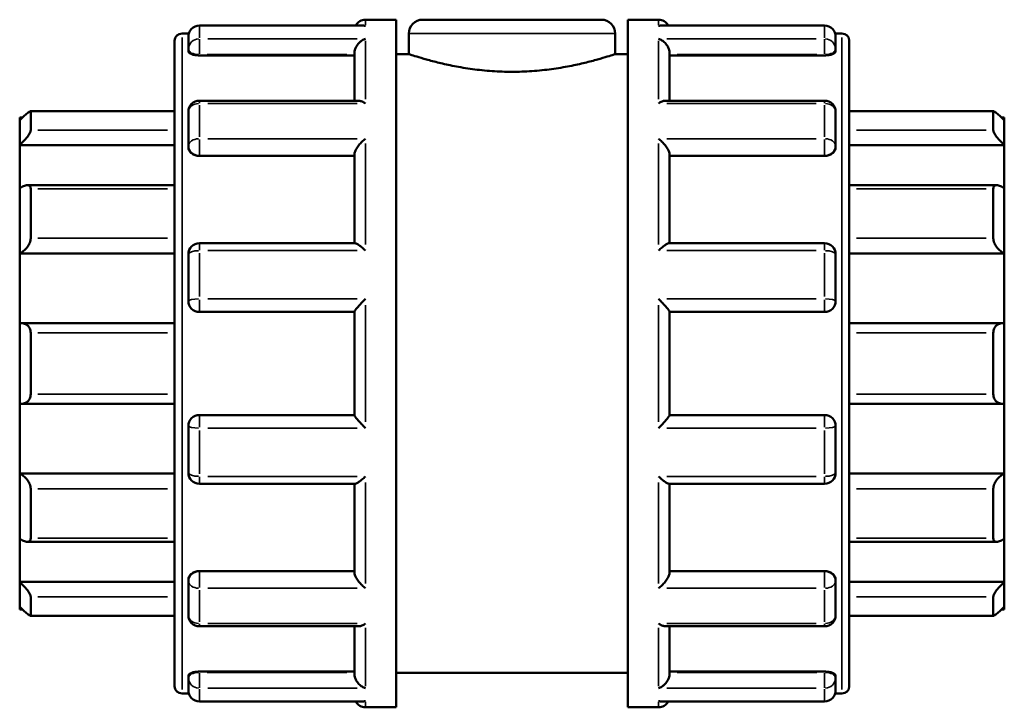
# Model space of a CAD drawing. Header units: millimetres. Extents: x -1 to 918, y -402 to 723.
# Tile 5 of 11: x 367 to 536, y 256 to 374. Entities that reach past the tile are written whole.
import ezdxf

# ---------------------------------------------------------------- set-up
doc = ezdxf.new("R2010")
doc.units = ezdxf.units.MM
doc.layers.add('Visible (ANSI)', color=7, linetype='Continuous', lineweight=50)
doc.layers.add('Visible Narrow (ANSI)', color=7, linetype='Continuous', lineweight=35)

msp = doc.modelspace()

# ---------------------------------------------------------------- linework, layer by layer
at = {"layer": 'Visible (ANSI)'}
for p, q in [((426.473, 374.427), (431.723, 374.427)), ((431.723, 256.427), (431.723, 374.427)), ((436.283, 374.427), (466.963, 374.427)), ((471.523, 256.427), (471.523, 374.427)), ((471.523, 374.427), (476.773, 374.427)), ((394.983, 372.067), (396.165, 372.067)), ((426.123, 373.408), (397.973, 373.408)), ((433.923, 372.067), (433.923, 368.527)), ((469.323, 372.067), (469.323, 368.527)), ((505.273, 373.408), (477.123, 373.408)), ((507.082, 372.067), (508.263, 372.067)), ((393.723, 260.047), (393.723, 370.807)), ((396.083, 369.374), (396.083, 371.518)), ((507.163, 371.518), (507.163, 369.374)), ((509.523, 370.807), (509.523, 260.047)), ((396.083, 369.374), (396.083, 368.959)), ((424.583, 360.524), (424.583, 368.724)), ((431.723, 368.527), (433.923, 368.527)), ((469.323, 368.527), (471.523, 368.527)), ((478.663, 360.524), (478.663, 368.724)), ((507.163, 368.959), (507.163, 369.374)), ((397.973, 368.302), (424.583, 368.302)), ((505.273, 368.302), (478.663, 368.302)), ((425.253, 360.524), (397.973, 360.524)), ((505.273, 360.524), (477.994, 360.524)), ((393.723, 358.731), (368.979, 358.731)), ((369.013, 358.695), (369.013, 355.444)), ((396.083, 352.774), (396.083, 358.634)), ((507.163, 358.634), (507.163, 352.774)), ((534.267, 358.731), (509.523, 358.731)), ((534.233, 355.444), (534.233, 358.695)), ((367.123, 357.165), (367.123, 357.637)), ((367.613, 357.637), (367.123, 357.637)), ((367.123, 352.897), (367.123, 357.165)), ((536.123, 357.637), (535.634, 357.637)), ((536.123, 357.637), (536.123, 357.165)), ((536.123, 357.165), (536.123, 352.897)), ((367.123, 352.897), (393.723, 352.897)), ((367.123, 345.49), (367.123, 352.897)), ((396.083, 352.774), (396.083, 352.535)), ((507.163, 352.535), (507.163, 352.774)), ((536.123, 352.897), (509.523, 352.897)), ((536.123, 352.897), (536.123, 345.49)), ((397.973, 351.064), (424.583, 351.064)), ((424.583, 336.062), (424.583, 351.324)), ((478.663, 336.062), (478.663, 351.324)), ((505.273, 351.064), (478.663, 351.064)), ((367.123, 334.317), (367.123, 345.49)), ((393.723, 346.024), (368.431, 346.024)), ((369.013, 345.419), (369.013, 336.908)), ((534.816, 346.024), (509.523, 346.024)), ((534.233, 336.908), (534.233, 345.419)), ((536.123, 345.49), (536.123, 334.317)), ((424.698, 336.062), (397.973, 336.062)), ((505.273, 336.062), (478.549, 336.062)), ((367.123, 334.317), (393.723, 334.317)), ((367.123, 322.333), (367.123, 334.317)), ((396.083, 326.167), (396.083, 334.172)), ((507.163, 334.172), (507.163, 326.167)), ((536.123, 334.317), (509.523, 334.317)), ((536.123, 334.317), (536.123, 322.333)), ((397.973, 324.277), (424.583, 324.277)), ((424.583, 306.549), (424.583, 324.305)), ((478.663, 306.549), (478.663, 324.305)), ((478.663, 324.277), (505.273, 324.277)), ((367.123, 308.522), (367.123, 322.333)), ((393.723, 322.352), (367.39, 322.352)), ((535.856, 322.352), (509.523, 322.352)), ((536.123, 322.333), (536.123, 308.522)), ((369.013, 320.688), (369.013, 310.167)), ((534.233, 310.167), (534.233, 320.688)), ((367.123, 296.538), (367.123, 308.522)), ((367.39, 308.503), (393.723, 308.503)), ((509.523, 308.503), (535.856, 308.503)), ((536.123, 308.522), (536.123, 296.538)), ((424.583, 306.577), (397.973, 306.577)), ((505.273, 306.577), (478.663, 306.577)), ((396.083, 296.683), (396.083, 304.687)), ((507.163, 304.687), (507.163, 296.683)), ((367.123, 296.538), (393.723, 296.538)), ((367.123, 285.364), (367.123, 296.538)), ((536.123, 296.538), (509.523, 296.538)), ((536.123, 296.538), (536.123, 285.364)), ((397.973, 294.793), (424.698, 294.793)), ((424.583, 279.531), (424.583, 294.793)), ((478.549, 294.793), (505.273, 294.793)), ((478.663, 279.531), (478.663, 294.793)), ((369.013, 293.947), (369.013, 285.435)), ((534.233, 285.435), (534.233, 293.947)), ((367.123, 277.958), (367.123, 285.364)), ((368.431, 284.831), (393.723, 284.831)), ((509.523, 284.831), (534.816, 284.831)), ((536.123, 285.364), (536.123, 277.958)), ((397.973, 279.791), (424.583, 279.791)), ((505.273, 279.791), (478.663, 279.791)), ((367.123, 277.958), (393.723, 277.958)), ((367.123, 273.69), (367.123, 277.958)), ((396.083, 278.32), (396.083, 278.081)), ((396.083, 272.221), (396.083, 278.081)), ((507.163, 278.081), (507.163, 278.32)), ((507.163, 278.081), (507.163, 272.221)), ((536.123, 277.958), (509.523, 277.958)), ((536.123, 277.958), (536.123, 273.69)), ((369.013, 275.411), (369.013, 272.16)), ((534.233, 272.16), (534.233, 275.411)), ((367.123, 273.217), (367.123, 273.69)), ((367.613, 273.217), (367.123, 273.217)), ((368.979, 272.124), (393.723, 272.124)), ((509.523, 272.124), (534.267, 272.124)), ((536.123, 273.217), (535.634, 273.217)), ((536.123, 273.69), (536.123, 273.217)), ((397.973, 270.331), (425.253, 270.331)), ((424.583, 262.131), (424.583, 270.331)), ((477.994, 270.331), (505.273, 270.331)), ((478.663, 262.131), (478.663, 270.331)), ((397.973, 262.553), (424.583, 262.553)), ((431.723, 262.327), (471.523, 262.327)), ((505.273, 262.553), (478.663, 262.553)), ((396.083, 261.896), (396.083, 261.481)), ((396.083, 259.336), (396.083, 261.481)), ((507.163, 261.481), (507.163, 261.896)), ((507.163, 261.481), (507.163, 259.336)), ((394.983, 258.787), (396.165, 258.787)), ((507.082, 258.787), (508.263, 258.787)), ((397.973, 257.446), (426.123, 257.446)), ((477.123, 257.446), (505.273, 257.446)), ((426.473, 256.427), (431.723, 256.427)), ((471.523, 256.427), (476.773, 256.427))]:
    msp.add_line(p, q, dxfattribs=at)
for centre, radius, start, end in [((426.473, 372.537), 1.89, 90, 152.55697), ((436.283, 372.067), 2.36, 90, 180), ((466.963, 372.067), 2.36, 0, 90), ((476.773, 372.537), 1.89, 27.44303, 90), ((394.983, 370.807), 1.26, 90, 180), ((397.973, 371.518), 1.89, 90, 180), ((505.273, 371.518), 1.89, 0, 90), ((508.263, 370.807), 1.26, 0, 90), ((397.973, 358.634), 1.89, 90, 180), ((505.273, 358.634), 1.89, 0, 90), ((397.973, 334.172), 1.89, 90, 180), ((505.273, 334.172), 1.89, 0, 90), ((397.973, 326.167), 1.89, 180, 270), ((505.273, 326.167), 1.89, 270, 0), ((397.973, 304.687), 1.89, 90, 180), ((505.273, 304.687), 1.89, 0, 90), ((397.973, 296.683), 1.89, 180, 270), ((505.273, 296.683), 1.89, 270, 0), ((397.973, 272.221), 1.89, 180, 270), ((505.273, 272.221), 1.89, 270, 0), ((394.983, 260.047), 1.26, 180, 270), ((397.973, 259.336), 1.89, 180, 270), ((505.273, 259.336), 1.89, 270, 0), ((508.263, 260.047), 1.26, 270, 0), ((426.473, 258.317), 1.89, 207.44303, 270), ((476.773, 258.317), 1.89, 270, 332.55697)]:
    msp.add_arc(centre, radius, start, end, dxfattribs=at)
for points, knots in [([(426.473, 373.375), (426.471, 373.375), (426.469, 373.375), (426.352, 373.397), (426.237, 373.408), (426.123, 373.408)], [-0.000876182, -0.000876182, -0.000876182, -0.000876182, 0, 0, 0.049055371, 0.049055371, 0.049055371, 0.049055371]), ([(477.123, 373.408), (477.009, 373.408), (476.894, 373.397), (476.777, 373.375), (476.775, 373.375), (476.773, 373.375)], [0.312147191, 0.312147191, 0.312147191, 0.312147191, 0.360730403, 0.360730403, 0.361598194, 0.361598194, 0.361598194, 0.361598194]), ([(424.583, 368.724), (424.583, 368.89), (424.608, 369.061), (424.708, 369.428), (424.787, 369.617), (425.012, 370.025), (425.169, 370.234), (425.506, 370.59), (425.687, 370.741), (426.066, 370.991), (426.267, 371.09), (426.469, 371.158), (426.471, 371.158), (426.473, 371.159)], [0, 0, 0, 0, 0.05315368, 0.05315368, 0.11416315, 0.11416315, 0.19541368, 0.19541368, 0.27605031, 0.27605031, 0.3607304, 0.3607304, 0.36159819, 0.36159819, 0.36159819, 0.36159819]), ([(476.773, 371.159), (476.775, 371.158), (476.777, 371.158), (476.976, 371.091), (477.173, 370.994), (477.547, 370.75), (477.726, 370.603), (478.063, 370.252), (478.223, 370.043), (478.452, 369.633), (478.533, 369.444), (478.636, 369.076), (478.662, 368.905), (478.663, 368.733), (478.663, 368.728), (478.663, 368.724)], [-0.00087618, -0.00087618, -0.00087618, -0.00087618, 0, 0, 0.08405627, 0.08405627, 0.16422341, 0.16422341, 0.24701336, 0.24701336, 0.30899964, 0.30899964, 0.36272742, 0.36272742, 0.36420009, 0.36420009, 0.36420009, 0.36420009]), ([(397.973, 368.302), (397.736, 368.302), (397.484, 368.319), (397.019, 368.388), (396.808, 368.44), (396.471, 368.559), (396.324, 368.634), (396.13, 368.794), (396.083, 368.88), (396.083, 368.959)], [0, 0, 0, 0, 0.07111353, 0.07111353, 0.14222706, 0.14222706, 0.2146285, 0.2146285, 0.28702994, 0.28702994, 0.28702994, 0.28702994]), ([(469.323, 368.527), (469.323, 368.527), (469.215, 368.491), (468.763, 368.343), (468.419, 368.231), (467.513, 367.95), (466.95, 367.781), (465.654, 367.416), (464.92, 367.221), (463.358, 366.842), (462.475, 366.645), (460.551, 366.272), (459.509, 366.096), (457.332, 365.803), (456.194, 365.686), (453.9, 365.529), (452.744, 365.491), (450.502, 365.491), (449.346, 365.529), (447.052, 365.686), (445.915, 365.803), (443.737, 366.096), (442.695, 366.272), (440.771, 366.645), (439.889, 366.842), (438.327, 367.221), (437.593, 367.416), (436.296, 367.781), (435.733, 367.95), (434.827, 368.231), (434.483, 368.343), (434.031, 368.491), (433.923, 368.527), (433.923, 368.527)], [2.6893385, 2.6893385, 2.6893385, 2.6893385, 3.0254279, 3.0254279, 3.3615172, 3.3615172, 3.6976065, 3.6976065, 4.0336959, 4.0336959, 4.3699412, 4.3699412, 4.7061865, 4.7061865, 5.0424317, 5.0424317, 5.378677, 5.378677, 5.7149223, 5.7149223, 6.0511676, 6.0511676, 6.3874129, 6.3874129, 6.7236582, 6.7236582, 7.0597475, 7.0597475, 7.3958369, 7.3958369, 7.7319262, 7.7319262, 8.0680156, 8.0680156, 8.0680156, 8.0680156]), ([(507.163, 368.959), (507.163, 368.88), (507.116, 368.794), (506.922, 368.634), (506.776, 368.559), (506.439, 368.44), (506.227, 368.388), (505.763, 368.319), (505.51, 368.302), (505.273, 368.302)], [0.28784907, 0.28784907, 0.28784907, 0.28784907, 0.36025051, 0.36025051, 0.43265195, 0.43265195, 0.50376548, 0.50376548, 0.57487901, 0.57487901, 0.57487901, 0.57487901]), ([(426.473, 360.064), (426.471, 360.065), (426.469, 360.066), (426.271, 360.198), (426.073, 360.305), (425.699, 360.456), (425.521, 360.505), (425.32, 360.522), (425.286, 360.524), (425.253, 360.524)], [-0.00087618, -0.00087618, -0.00087618, -0.00087618, 0, 0, 0.08405627, 0.08405627, 0.16422341, 0.16422341, 0.18092132, 0.18092132, 0.18092132, 0.18092132]), ([(477.994, 360.524), (477.966, 360.524), (477.937, 360.523), (477.741, 360.508), (477.56, 360.46), (477.18, 360.308), (476.979, 360.2), (476.777, 360.066), (476.775, 360.065), (476.773, 360.064)], [0.18154351, 0.18154351, 0.18154351, 0.18154351, 0.19541368, 0.19541368, 0.27605031, 0.27605031, 0.3607304, 0.3607304, 0.36159819, 0.36159819, 0.36159819, 0.36159819]), ([(367.123, 357.165), (367.342, 357.38), (367.576, 357.605), (368.038, 358.033), (368.264, 358.233), (368.605, 358.513), (368.751, 358.623), (368.905, 358.711), (368.945, 358.728), (368.999, 358.733), (369.013, 358.721), (369.013, 358.695)], [0.67957108, 0.67957108, 0.67957108, 0.67957108, 0.77142148, 0.77142148, 0.86922899, 0.86922899, 0.94961522, 0.94961522, 0.98980834, 0.98980834, 1.03000146, 1.03000146, 1.03000146, 1.03000146]), ([(534.233, 358.695), (534.233, 358.721), (534.247, 358.733), (534.301, 358.728), (534.342, 358.711), (534.495, 358.623), (534.642, 358.513), (534.983, 358.233), (535.209, 358.033), (535.67, 357.605), (535.905, 357.38), (536.123, 357.165)], [0.35638748, 0.35638748, 0.35638748, 0.35638748, 0.3965806, 0.3965806, 0.43677371, 0.43677371, 0.51715995, 0.51715995, 0.61496745, 0.61496745, 0.70681786, 0.70681786, 0.70681786, 0.70681786]), ([(369.013, 355.444), (369.013, 355.388), (368.999, 355.318), (368.945, 355.156), (368.905, 355.065), (368.751, 354.771), (368.605, 354.548), (368.264, 354.087), (368.038, 353.818), (367.576, 353.321), (367.342, 353.093), (367.123, 352.897)], [0.35638748, 0.35638748, 0.35638748, 0.35638748, 0.3965806, 0.3965806, 0.43677371, 0.43677371, 0.51715995, 0.51715995, 0.61496745, 0.61496745, 0.70681786, 0.70681786, 0.70681786, 0.70681786]), ([(536.123, 352.897), (535.905, 353.093), (535.67, 353.321), (535.209, 353.818), (534.983, 354.087), (534.642, 354.548), (534.495, 354.771), (534.342, 355.065), (534.301, 355.156), (534.247, 355.318), (534.233, 355.388), (534.233, 355.444)], [0.67957108, 0.67957108, 0.67957108, 0.67957108, 0.77142148, 0.77142148, 0.86922899, 0.86922899, 0.94961522, 0.94961522, 0.98980834, 0.98980834, 1.03000146, 1.03000146, 1.03000146, 1.03000146]), ([(424.583, 351.324), (424.583, 351.438), (424.608, 351.568), (424.708, 351.871), (424.787, 352.043), (425.012, 352.443), (425.169, 352.671), (425.506, 353.097), (425.687, 353.298), (426.066, 353.675), (426.267, 353.851), (426.469, 354.007), (426.471, 354.008), (426.473, 354.01)], [0, 0, 0, 0, 0.05315368, 0.05315368, 0.11416315, 0.11416315, 0.19541368, 0.19541368, 0.27605031, 0.27605031, 0.3607304, 0.3607304, 0.36159819, 0.36159819, 0.36159819, 0.36159819]), ([(476.773, 354.01), (476.775, 354.008), (476.777, 354.007), (476.976, 353.854), (477.173, 353.681), (477.547, 353.311), (477.726, 353.114), (478.063, 352.691), (478.223, 352.462), (478.452, 352.058), (478.533, 351.885), (478.636, 351.579), (478.662, 351.448), (478.663, 351.33), (478.663, 351.327), (478.663, 351.324)], [-0.00087618, -0.00087618, -0.00087618, -0.00087618, 0, 0, 0.08405627, 0.08405627, 0.16422341, 0.16422341, 0.24701336, 0.24701336, 0.30899964, 0.30899964, 0.36272742, 0.36272742, 0.36420009, 0.36420009, 0.36420009, 0.36420009]), ([(397.973, 351.064), (397.736, 351.064), (397.484, 351.101), (397.019, 351.252), (396.808, 351.365), (396.471, 351.627), (396.324, 351.794), (396.13, 352.157), (396.083, 352.352), (396.083, 352.535)], [0, 0, 0, 0, 0.07111353, 0.07111353, 0.14222706, 0.14222706, 0.2146285, 0.2146285, 0.28702994, 0.28702994, 0.28702994, 0.28702994]), ([(507.163, 352.535), (507.163, 352.352), (507.116, 352.157), (506.922, 351.794), (506.776, 351.627), (506.439, 351.365), (506.227, 351.252), (505.763, 351.101), (505.51, 351.064), (505.273, 351.064)], [0.28784907, 0.28784907, 0.28784907, 0.28784907, 0.36025051, 0.36025051, 0.43265195, 0.43265195, 0.50376548, 0.50376548, 0.57487901, 0.57487901, 0.57487901, 0.57487901]), ([(367.123, 345.49), (367.342, 345.643), (367.576, 345.778), (368.038, 345.973), (368.264, 346.028), (368.605, 346.02), (368.751, 345.976), (368.905, 345.824), (368.945, 345.76), (368.999, 345.607), (369.013, 345.518), (369.013, 345.419)], [0.67957108, 0.67957108, 0.67957108, 0.67957108, 0.77142148, 0.77142148, 0.86922899, 0.86922899, 0.94961522, 0.94961522, 0.98980834, 0.98980834, 1.03000146, 1.03000146, 1.03000146, 1.03000146]), ([(534.233, 345.419), (534.233, 345.518), (534.247, 345.607), (534.301, 345.76), (534.342, 345.824), (534.495, 345.976), (534.642, 346.02), (534.983, 346.028), (535.209, 345.973), (535.67, 345.778), (535.905, 345.643), (536.123, 345.49)], [0.35638748, 0.35638748, 0.35638748, 0.35638748, 0.3965806, 0.3965806, 0.43677371, 0.43677371, 0.51715995, 0.51715995, 0.61496745, 0.61496745, 0.70681786, 0.70681786, 0.70681786, 0.70681786]), ([(369.013, 336.908), (369.013, 336.791), (368.999, 336.666), (368.945, 336.41), (368.905, 336.279), (368.751, 335.891), (368.605, 335.64), (368.264, 335.175), (368.038, 334.939), (367.576, 334.564), (367.342, 334.419), (367.123, 334.317)], [0.35638748, 0.35638748, 0.35638748, 0.35638748, 0.3965806, 0.3965806, 0.43677371, 0.43677371, 0.51715995, 0.51715995, 0.61496745, 0.61496745, 0.70681786, 0.70681786, 0.70681786, 0.70681786]), ([(536.123, 334.317), (535.905, 334.419), (535.67, 334.564), (535.209, 334.939), (534.983, 335.175), (534.642, 335.64), (534.495, 335.891), (534.342, 336.279), (534.301, 336.41), (534.247, 336.666), (534.233, 336.791), (534.233, 336.908)], [0.67957108, 0.67957108, 0.67957108, 0.67957108, 0.77142148, 0.77142148, 0.86922899, 0.86922899, 0.94961522, 0.94961522, 0.98980834, 0.98980834, 1.03000146, 1.03000146, 1.03000146, 1.03000146]), ([(426.473, 334.792), (426.471, 334.794), (426.469, 334.796), (426.271, 334.986), (426.073, 335.165), (425.699, 335.482), (425.521, 335.622), (425.183, 335.859), (425.023, 335.956), (424.816, 336.044), (424.749, 336.062), (424.698, 336.062)], [-0.00087618, -0.00087618, -0.00087618, -0.00087618, 0, 0, 0.08405627, 0.08405627, 0.16422341, 0.16422341, 0.24701336, 0.24701336, 0.29556693, 0.29556693, 0.29556693, 0.29556693]), ([(478.549, 336.062), (478.499, 336.062), (478.436, 336.045), (478.235, 335.962), (478.077, 335.868), (477.741, 335.634), (477.56, 335.492), (477.18, 335.172), (476.979, 334.99), (476.777, 334.796), (476.775, 334.794), (476.773, 334.792)], [0.0679888, 0.0679888, 0.0679888, 0.0679888, 0.11416315, 0.11416315, 0.19541368, 0.19541368, 0.27605031, 0.27605031, 0.3607304, 0.3607304, 0.36159819, 0.36159819, 0.36159819, 0.36159819]), ([(424.583, 324.305), (424.583, 324.336), (424.608, 324.39), (424.708, 324.55), (424.787, 324.658), (425.012, 324.943), (425.169, 325.128), (425.506, 325.51), (425.687, 325.708), (426.066, 326.11), (426.267, 326.317), (426.469, 326.519), (426.471, 326.521), (426.473, 326.523)], [0, 0, 0, 0, 0.05315368, 0.05315368, 0.11416315, 0.11416315, 0.19541368, 0.19541368, 0.27605031, 0.27605031, 0.3607304, 0.3607304, 0.36159819, 0.36159819, 0.36159819, 0.36159819]), ([(476.773, 326.523), (476.775, 326.521), (476.777, 326.519), (476.976, 326.32), (477.173, 326.117), (477.547, 325.721), (477.726, 325.526), (478.063, 325.145), (478.223, 324.957), (478.452, 324.668), (478.533, 324.558), (478.636, 324.395), (478.662, 324.34), (478.663, 324.307), (478.663, 324.306), (478.663, 324.305)], [-0.00087618, -0.00087618, -0.00087618, -0.00087618, 0, 0, 0.08405627, 0.08405627, 0.16422341, 0.16422341, 0.24701336, 0.24701336, 0.30899964, 0.30899964, 0.36272742, 0.36272742, 0.36420009, 0.36420009, 0.36420009, 0.36420009]), ([(367.123, 322.333), (367.342, 322.364), (367.576, 322.358), (368.038, 322.247), (368.264, 322.134), (368.605, 321.843), (368.751, 321.66), (368.905, 321.327), (368.945, 321.206), (368.999, 320.953), (369.013, 320.821), (369.013, 320.688)], [0.67957108, 0.67957108, 0.67957108, 0.67957108, 0.77142148, 0.77142148, 0.86922899, 0.86922899, 0.94961522, 0.94961522, 0.98980834, 0.98980834, 1.03000146, 1.03000146, 1.03000146, 1.03000146]), ([(534.233, 320.688), (534.233, 320.821), (534.247, 320.953), (534.301, 321.206), (534.342, 321.327), (534.495, 321.66), (534.642, 321.843), (534.983, 322.134), (535.209, 322.247), (535.67, 322.358), (535.905, 322.364), (536.123, 322.333)], [0.35638748, 0.35638748, 0.35638748, 0.35638748, 0.3965806, 0.3965806, 0.43677371, 0.43677371, 0.51715995, 0.51715995, 0.61496745, 0.61496745, 0.70681786, 0.70681786, 0.70681786, 0.70681786]), ([(369.013, 310.167), (369.013, 310.034), (368.999, 309.902), (368.945, 309.649), (368.905, 309.528), (368.751, 309.195), (368.605, 309.012), (368.264, 308.72), (368.038, 308.608), (367.576, 308.496), (367.342, 308.491), (367.123, 308.522)], [0.35638748, 0.35638748, 0.35638748, 0.35638748, 0.3965806, 0.3965806, 0.43677371, 0.43677371, 0.51715995, 0.51715995, 0.61496745, 0.61496745, 0.70681786, 0.70681786, 0.70681786, 0.70681786]), ([(536.123, 308.522), (535.905, 308.491), (535.67, 308.496), (535.209, 308.608), (534.983, 308.72), (534.642, 309.012), (534.495, 309.195), (534.342, 309.528), (534.301, 309.649), (534.247, 309.902), (534.233, 310.034), (534.233, 310.167)], [0.67957108, 0.67957108, 0.67957108, 0.67957108, 0.77142148, 0.77142148, 0.86922899, 0.86922899, 0.94961522, 0.94961522, 0.98980834, 0.98980834, 1.03000146, 1.03000146, 1.03000146, 1.03000146]), ([(426.473, 304.332), (426.471, 304.334), (426.469, 304.336), (426.271, 304.534), (426.073, 304.738), (425.699, 305.134), (425.521, 305.329), (425.183, 305.71), (425.023, 305.898), (424.795, 306.187), (424.713, 306.297), (424.611, 306.459), (424.585, 306.515), (424.583, 306.548), (424.583, 306.548), (424.583, 306.549)], [-0.00087618, -0.00087618, -0.00087618, -0.00087618, 0, 0, 0.08405627, 0.08405627, 0.16422341, 0.16422341, 0.24701336, 0.24701336, 0.30899964, 0.30899964, 0.36272742, 0.36272742, 0.36420009, 0.36420009, 0.36420009, 0.36420009]), ([(478.663, 306.549), (478.663, 306.519), (478.638, 306.465), (478.539, 306.305), (478.459, 306.197), (478.235, 305.912), (478.077, 305.726), (477.741, 305.345), (477.56, 305.147), (477.18, 304.745), (476.979, 304.538), (476.777, 304.336), (476.775, 304.334), (476.773, 304.332)], [0, 0, 0, 0, 0.05315368, 0.05315368, 0.11416315, 0.11416315, 0.19541368, 0.19541368, 0.27605031, 0.27605031, 0.3607304, 0.3607304, 0.36159819, 0.36159819, 0.36159819, 0.36159819]), ([(367.123, 296.538), (367.342, 296.436), (367.576, 296.291), (368.038, 295.915), (368.264, 295.679), (368.605, 295.214), (368.751, 294.964), (368.905, 294.576), (368.945, 294.445), (368.999, 294.189), (369.013, 294.064), (369.013, 293.947)], [0.67957108, 0.67957108, 0.67957108, 0.67957108, 0.77142148, 0.77142148, 0.86922899, 0.86922899, 0.94961522, 0.94961522, 0.98980834, 0.98980834, 1.03000146, 1.03000146, 1.03000146, 1.03000146]), ([(424.698, 294.793), (424.747, 294.793), (424.811, 294.81), (425.012, 294.893), (425.169, 294.987), (425.506, 295.221), (425.687, 295.363), (426.066, 295.683), (426.267, 295.865), (426.469, 296.059), (426.471, 296.061), (426.473, 296.063)], [0.0679888, 0.0679888, 0.0679888, 0.0679888, 0.11416315, 0.11416315, 0.19541368, 0.19541368, 0.27605031, 0.27605031, 0.3607304, 0.3607304, 0.36159819, 0.36159819, 0.36159819, 0.36159819]), ([(476.773, 296.063), (476.775, 296.061), (476.777, 296.059), (476.976, 295.868), (477.173, 295.689), (477.547, 295.373), (477.726, 295.233), (478.063, 294.996), (478.223, 294.899), (478.431, 294.811), (478.497, 294.793), (478.549, 294.793)], [-0.00087618, -0.00087618, -0.00087618, -0.00087618, 0, 0, 0.08405627, 0.08405627, 0.16422341, 0.16422341, 0.24701336, 0.24701336, 0.29556693, 0.29556693, 0.29556693, 0.29556693]), ([(534.233, 293.947), (534.233, 294.064), (534.247, 294.189), (534.301, 294.445), (534.342, 294.576), (534.495, 294.964), (534.642, 295.214), (534.983, 295.679), (535.209, 295.915), (535.67, 296.291), (535.905, 296.436), (536.123, 296.538)], [0.35638748, 0.35638748, 0.35638748, 0.35638748, 0.3965806, 0.3965806, 0.43677371, 0.43677371, 0.51715995, 0.51715995, 0.61496745, 0.61496745, 0.70681786, 0.70681786, 0.70681786, 0.70681786]), ([(369.013, 285.435), (369.013, 285.337), (368.999, 285.248), (368.945, 285.095), (368.905, 285.03), (368.751, 284.879), (368.605, 284.834), (368.264, 284.827), (368.038, 284.881), (367.576, 285.077), (367.342, 285.212), (367.123, 285.364)], [0.35638748, 0.35638748, 0.35638748, 0.35638748, 0.3965806, 0.3965806, 0.43677371, 0.43677371, 0.51715995, 0.51715995, 0.61496745, 0.61496745, 0.70681786, 0.70681786, 0.70681786, 0.70681786]), ([(536.123, 285.364), (535.905, 285.212), (535.67, 285.077), (535.209, 284.881), (534.983, 284.827), (534.642, 284.834), (534.495, 284.879), (534.342, 285.03), (534.301, 285.095), (534.247, 285.248), (534.233, 285.337), (534.233, 285.435)], [0.67957108, 0.67957108, 0.67957108, 0.67957108, 0.77142148, 0.77142148, 0.86922899, 0.86922899, 0.94961522, 0.94961522, 0.98980834, 0.98980834, 1.03000146, 1.03000146, 1.03000146, 1.03000146]), ([(396.083, 278.32), (396.083, 278.502), (396.13, 278.698), (396.324, 279.061), (396.471, 279.228), (396.808, 279.49), (397.019, 279.603), (397.484, 279.754), (397.736, 279.791), (397.973, 279.791)], [-0.28702994, -0.28702994, -0.28702994, -0.28702994, -0.2146285, -0.2146285, -0.14222706, -0.14222706, -0.07111353, -0.07111353, 0, 0, 0, 0]), ([(426.473, 276.845), (426.471, 276.846), (426.469, 276.848), (426.271, 277.001), (426.073, 277.174), (425.699, 277.544), (425.521, 277.741), (425.183, 278.164), (425.023, 278.393), (424.795, 278.797), (424.713, 278.97), (424.611, 279.276), (424.585, 279.407), (424.583, 279.525), (424.583, 279.528), (424.583, 279.531)], [-0.00087618, -0.00087618, -0.00087618, -0.00087618, 0, 0, 0.08405627, 0.08405627, 0.16422341, 0.16422341, 0.24701336, 0.24701336, 0.30899964, 0.30899964, 0.36272742, 0.36272742, 0.36420009, 0.36420009, 0.36420009, 0.36420009]), ([(478.663, 279.531), (478.663, 279.417), (478.638, 279.287), (478.539, 278.983), (478.459, 278.812), (478.235, 278.411), (478.077, 278.184), (477.741, 277.758), (477.56, 277.557), (477.18, 277.18), (476.979, 277.004), (476.777, 276.848), (476.775, 276.846), (476.773, 276.845)], [0, 0, 0, 0, 0.05315368, 0.05315368, 0.11416315, 0.11416315, 0.19541368, 0.19541368, 0.27605031, 0.27605031, 0.3607304, 0.3607304, 0.36159819, 0.36159819, 0.36159819, 0.36159819]), ([(505.273, 279.791), (505.51, 279.791), (505.763, 279.754), (506.227, 279.603), (506.439, 279.49), (506.776, 279.228), (506.922, 279.061), (507.116, 278.698), (507.163, 278.502), (507.163, 278.32)], [0.57487901, 0.57487901, 0.57487901, 0.57487901, 0.64599254, 0.64599254, 0.71710607, 0.71710607, 0.78950751, 0.78950751, 0.86190895, 0.86190895, 0.86190895, 0.86190895]), ([(367.123, 277.958), (367.342, 277.762), (367.576, 277.533), (368.038, 277.037), (368.264, 276.767), (368.605, 276.307), (368.751, 276.084), (368.905, 275.79), (368.945, 275.698), (368.999, 275.537), (369.013, 275.467), (369.013, 275.411)], [0.67957108, 0.67957108, 0.67957108, 0.67957108, 0.77142148, 0.77142148, 0.86922899, 0.86922899, 0.94961522, 0.94961522, 0.98980834, 0.98980834, 1.03000146, 1.03000146, 1.03000146, 1.03000146]), ([(534.233, 275.411), (534.233, 275.467), (534.247, 275.537), (534.301, 275.698), (534.342, 275.79), (534.495, 276.084), (534.642, 276.307), (534.983, 276.767), (535.209, 277.037), (535.67, 277.533), (535.905, 277.762), (536.123, 277.958)], [0.35638748, 0.35638748, 0.35638748, 0.35638748, 0.3965806, 0.3965806, 0.43677371, 0.43677371, 0.51715995, 0.51715995, 0.61496745, 0.61496745, 0.70681786, 0.70681786, 0.70681786, 0.70681786]), ([(369.013, 272.16), (369.013, 272.134), (368.999, 272.122), (368.945, 272.127), (368.905, 272.144), (368.751, 272.232), (368.605, 272.342), (368.264, 272.622), (368.038, 272.822), (367.576, 273.25), (367.342, 273.475), (367.123, 273.69)], [0.35638748, 0.35638748, 0.35638748, 0.35638748, 0.3965806, 0.3965806, 0.43677371, 0.43677371, 0.51715995, 0.51715995, 0.61496745, 0.61496745, 0.70681786, 0.70681786, 0.70681786, 0.70681786]), ([(536.123, 273.69), (535.905, 273.475), (535.67, 273.25), (535.209, 272.822), (534.983, 272.622), (534.642, 272.342), (534.495, 272.232), (534.342, 272.144), (534.301, 272.127), (534.247, 272.122), (534.233, 272.134), (534.233, 272.16)], [0.67957108, 0.67957108, 0.67957108, 0.67957108, 0.77142148, 0.77142148, 0.86922899, 0.86922899, 0.94961522, 0.94961522, 0.98980834, 0.98980834, 1.03000146, 1.03000146, 1.03000146, 1.03000146]), ([(425.253, 270.331), (425.281, 270.331), (425.309, 270.332), (425.506, 270.347), (425.687, 270.394), (426.066, 270.547), (426.267, 270.655), (426.469, 270.789), (426.471, 270.79), (426.473, 270.791)], [0.18154351, 0.18154351, 0.18154351, 0.18154351, 0.19541368, 0.19541368, 0.27605031, 0.27605031, 0.3607304, 0.3607304, 0.36159819, 0.36159819, 0.36159819, 0.36159819]), ([(476.773, 270.791), (476.775, 270.79), (476.777, 270.789), (476.976, 270.657), (477.173, 270.55), (477.547, 270.399), (477.726, 270.35), (477.926, 270.333), (477.96, 270.331), (477.994, 270.331)], [-0.00087618, -0.00087618, -0.00087618, -0.00087618, 0, 0, 0.08405627, 0.08405627, 0.16422341, 0.16422341, 0.18092132, 0.18092132, 0.18092132, 0.18092132]), ([(396.083, 261.896), (396.083, 261.974), (396.13, 262.06), (396.324, 262.221), (396.471, 262.296), (396.808, 262.415), (397.019, 262.467), (397.484, 262.536), (397.736, 262.553), (397.973, 262.553)], [-0.28702994, -0.28702994, -0.28702994, -0.28702994, -0.2146285, -0.2146285, -0.14222706, -0.14222706, -0.07111353, -0.07111353, 0, 0, 0, 0]), ([(426.473, 259.696), (426.471, 259.696), (426.469, 259.697), (426.271, 259.764), (426.073, 259.86), (425.699, 260.105), (425.521, 260.251), (425.183, 260.603), (425.023, 260.812), (424.795, 261.222), (424.713, 261.411), (424.611, 261.779), (424.585, 261.95), (424.583, 262.122), (424.583, 262.126), (424.583, 262.131)], [-0.00087618, -0.00087618, -0.00087618, -0.00087618, 0, 0, 0.08405627, 0.08405627, 0.16422341, 0.16422341, 0.24701336, 0.24701336, 0.30899964, 0.30899964, 0.36272742, 0.36272742, 0.36420009, 0.36420009, 0.36420009, 0.36420009]), ([(478.663, 262.131), (478.663, 261.965), (478.638, 261.793), (478.539, 261.427), (478.459, 261.238), (478.235, 260.829), (478.077, 260.621), (477.741, 260.264), (477.56, 260.114), (477.18, 259.864), (476.979, 259.765), (476.777, 259.697), (476.775, 259.696), (476.773, 259.696)], [0, 0, 0, 0, 0.05315368, 0.05315368, 0.11416315, 0.11416315, 0.19541368, 0.19541368, 0.27605031, 0.27605031, 0.3607304, 0.3607304, 0.36159819, 0.36159819, 0.36159819, 0.36159819]), ([(505.273, 262.553), (505.51, 262.553), (505.763, 262.536), (506.227, 262.467), (506.439, 262.415), (506.776, 262.296), (506.922, 262.221), (507.116, 262.06), (507.163, 261.974), (507.163, 261.896)], [0.57487901, 0.57487901, 0.57487901, 0.57487901, 0.64599254, 0.64599254, 0.71710607, 0.71710607, 0.78950751, 0.78950751, 0.86190895, 0.86190895, 0.86190895, 0.86190895]), ([(426.123, 257.446), (426.237, 257.446), (426.352, 257.457), (426.469, 257.479), (426.471, 257.48), (426.473, 257.48)], [0.312147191, 0.312147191, 0.312147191, 0.312147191, 0.360730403, 0.360730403, 0.361598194, 0.361598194, 0.361598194, 0.361598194]), ([(476.773, 257.48), (476.775, 257.48), (476.777, 257.479), (476.894, 257.457), (477.009, 257.446), (477.123, 257.446)], [-0.000876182, -0.000876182, -0.000876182, -0.000876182, 0, 0, 0.049055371, 0.049055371, 0.049055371, 0.049055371])]:
    msp.add_open_spline(points, degree=3, knots=knots, dxfattribs=at)
at = {"layer": 'Visible Narrow (ANSI)'}
for p, q in [((426.473, 374.425), (426.473, 373.477)), ((476.773, 373.477), (476.773, 374.425)), ((397.973, 373.378), (397.973, 373.408)), ((397.973, 373.293), (397.973, 371.298)), ((399.398, 373.375), (425.048, 373.375)), ((469.105, 372.067), (434.141, 372.067)), ((478.198, 373.375), (503.848, 373.375)), ((505.273, 373.408), (505.273, 373.378)), ((505.273, 371.298), (505.273, 373.293)), ((394.983, 371.37), (394.983, 259.485)), ((397.973, 368.576), (397.973, 371.098)), ((425.048, 371.159), (399.398, 371.159)), ((426.473, 370.783), (426.473, 360.785)), ((476.773, 360.785), (476.773, 370.783)), ((503.848, 371.159), (478.198, 371.159)), ((505.273, 371.098), (505.273, 368.576)), ((508.263, 259.485), (508.263, 371.37)), ((397.973, 368.308), (397.973, 368.422)), ((399.304, 368.429), (423.253, 368.429)), ((479.994, 368.429), (503.943, 368.429)), ((505.273, 368.422), (505.273, 368.308)), ((397.973, 360.107), (397.973, 360.522)), ((399.398, 360.064), (425.048, 360.064)), ((478.198, 360.064), (503.848, 360.064)), ((505.273, 360.522), (505.273, 360.107)), ((370.249, 358.695), (392.488, 358.695)), ((397.973, 359.782), (397.973, 354.333)), ((505.273, 354.333), (505.273, 359.782)), ((510.759, 358.695), (532.998, 358.695)), ((392.488, 355.444), (370.249, 355.444)), ((532.998, 355.444), (510.759, 355.444)), ((397.973, 351.227), (397.973, 353.88)), ((425.048, 354.01), (399.398, 354.01)), ((503.848, 354.01), (478.198, 354.01)), ((505.273, 353.88), (505.273, 351.227)), ((426.473, 353.159), (426.473, 335.843)), ((476.773, 335.843), (476.773, 353.159)), ((397.973, 351.068), (397.973, 351.134)), ((399.304, 351.137), (423.253, 351.137)), ((479.994, 351.137), (503.943, 351.137)), ((505.273, 351.134), (505.273, 351.068)), ((370.249, 345.419), (392.488, 345.419)), ((510.759, 345.419), (532.998, 345.419)), ((392.488, 336.908), (370.249, 336.908)), ((532.998, 336.908), (510.759, 336.908)), ((397.973, 334.901), (397.973, 336.058)), ((399.398, 334.792), (425.048, 334.792)), ((478.198, 334.792), (503.848, 334.792)), ((505.273, 336.058), (505.273, 334.901)), ((397.973, 334.387), (397.973, 326.943)), ((505.273, 326.943), (505.273, 334.387)), ((397.973, 324.285), (397.973, 326.358)), ((425.048, 326.523), (399.398, 326.523)), ((503.848, 326.523), (478.198, 326.523)), ((505.273, 326.358), (505.273, 324.285)), ((426.473, 325.425), (426.473, 305.43)), ((476.773, 305.43), (476.773, 325.425)), ((370.249, 320.688), (392.488, 320.688)), ((510.759, 320.688), (532.998, 320.688)), ((392.488, 310.167), (370.249, 310.167)), ((532.998, 310.167), (510.759, 310.167)), ((397.973, 304.496), (397.973, 306.57)), ((505.273, 306.57), (505.273, 304.496)), ((399.398, 304.332), (425.048, 304.332)), ((478.198, 304.332), (503.848, 304.332)), ((397.973, 303.911), (397.973, 296.468)), ((505.273, 296.468), (505.273, 303.911)), ((397.973, 294.797), (397.973, 295.954)), ((425.048, 296.063), (399.398, 296.063)), ((503.848, 296.063), (478.198, 296.063)), ((505.273, 295.954), (505.273, 294.797)), ((426.473, 295.012), (426.473, 277.696)), ((476.773, 277.696), (476.773, 295.012)), ((370.249, 293.947), (392.488, 293.947)), ((510.759, 293.947), (532.998, 293.947)), ((392.488, 285.435), (370.249, 285.435)), ((532.998, 285.435), (510.759, 285.435)), ((397.973, 279.721), (397.973, 279.787)), ((397.973, 276.975), (397.973, 279.628)), ((423.253, 279.718), (399.304, 279.718)), ((503.943, 279.718), (479.994, 279.718)), ((505.273, 279.787), (505.273, 279.721)), ((505.273, 279.628), (505.273, 276.975)), ((397.973, 276.522), (397.973, 271.073)), ((399.398, 276.845), (425.048, 276.845)), ((478.198, 276.845), (503.848, 276.845)), ((505.273, 271.073), (505.273, 276.522)), ((370.249, 275.411), (392.488, 275.411)), ((510.759, 275.411), (532.998, 275.411)), ((392.488, 272.16), (370.249, 272.16)), ((532.998, 272.16), (510.759, 272.16)), ((397.973, 270.332), (397.973, 270.748)), ((425.048, 270.791), (399.398, 270.791)), ((503.848, 270.791), (478.198, 270.791)), ((505.273, 270.748), (505.273, 270.332)), ((426.473, 270.069), (426.473, 260.072)), ((476.773, 260.072), (476.773, 270.069)), ((397.973, 262.432), (397.973, 262.547)), ((397.973, 259.757), (397.973, 262.279)), ((423.253, 262.426), (399.304, 262.426)), ((503.943, 262.426), (479.994, 262.426)), ((505.273, 262.547), (505.273, 262.432)), ((505.273, 262.279), (505.273, 259.757)), ((397.973, 259.557), (397.973, 257.562)), ((399.398, 259.696), (425.048, 259.696)), ((478.198, 259.696), (503.848, 259.696)), ((505.273, 257.562), (505.273, 259.557)), ((397.973, 257.446), (397.973, 257.477)), ((425.048, 257.48), (399.398, 257.48)), ((426.473, 257.378), (426.473, 256.43)), ((476.773, 256.43), (476.773, 257.378)), ((503.848, 257.48), (478.198, 257.48)), ((505.273, 257.477), (505.273, 257.446))]:
    msp.add_line(p, q, dxfattribs=at)
for centre, major_axis, ratio, start_param, end_param in [((397.973, 371.518), (-1.89, 0), 0.9821579, 4.7909288, 6.2046455), ((505.273, 371.518), (1.89, 0), 0.9821579, 0.0785398, 1.4922565), ((397.973, 369.374), (-1.89, 0), 0.9446028, 4.7909288, 6.2046455), ((505.273, 369.374), (1.89, 0), 0.9446028, 0.0785398, 1.4922565), ((397.973, 369.374), (-1.89, 0), 0.5, 0.0785398, 1.4922565), ((505.273, 369.374), (1.89, 0), 0.5, 4.7909288, 6.2046455), ((397.973, 358.634), (-1.89, 0), 0.7565446, 4.7909288, 6.2046455), ((505.273, 358.634), (1.89, 0), 0.7565446, 0.0785398, 1.4922565), ((397.973, 352.774), (-1.89, 0), 0.6539421, 4.7909288, 6.2046455), ((505.273, 352.774), (1.89, 0), 0.6539421, 0.0785398, 1.4922565), ((397.973, 352.774), (-1.89, 0), 0.8660254, 0.0785398, 1.4922565), ((505.273, 352.774), (1.89, 0), 0.8660254, 4.7909288, 6.2046455), ((397.973, 334.172), (-1.89, 0), 0.3282158, 4.7909288, 6.2046455), ((505.273, 334.172), (1.89, 0), 0.3282158, 0.0785398, 1.4922565), ((397.973, 326.167), (-1.89, 0), 0.1880581, 4.7909288, 6.2046455), ((505.273, 326.167), (1.89, 0), 0.1880581, 0.0785398, 1.4922565), ((397.973, 304.687), (-1.89, 0), 0.1880581, 0.0785398, 1.4922565), ((505.273, 304.687), (1.89, 0), 0.1880581, 4.7909288, 6.2046455), ((397.973, 296.683), (-1.89, 0), 0.3282158, 0.0785398, 1.4922565), ((505.273, 296.683), (1.89, 0), 0.3282158, 4.7909288, 6.2046455), ((397.973, 278.081), (-1.89, 0), 0.8660254, 4.7909288, 6.2046455), ((505.273, 278.081), (1.89, 0), 0.8660254, 0.0785398, 1.4922565), ((397.973, 278.081), (-1.89, 0), 0.6539421, 0.0785398, 1.4922565), ((505.273, 278.081), (1.89, 0), 0.6539421, 4.7909288, 6.2046455), ((397.973, 272.221), (-1.89, 0), 0.7565446, 0.0785398, 1.4922565), ((505.273, 272.221), (1.89, 0), 0.7565446, 4.7909288, 6.2046455), ((397.973, 261.481), (-1.89, 0), 0.5, 4.7909288, 6.2046455), ((505.273, 261.481), (1.89, 0), 0.5, 0.0785398, 1.4922565), ((397.973, 261.481), (-1.89, 0), 0.9446028, 0.0785398, 1.4922565), ((505.273, 261.481), (1.89, 0), 0.9446028, 4.7909288, 6.2046455), ((397.973, 259.336), (-1.89, 0), 0.9821579, 0.0785398, 1.4922565), ((505.273, 259.336), (1.89, 0), 0.9821579, 4.7909288, 6.2046455)]:
    msp.add_ellipse(centre, major_axis=major_axis, ratio=ratio, start_param=start_param, end_param=end_param, dxfattribs=at)

doc.saveas('drawing.dxf')
